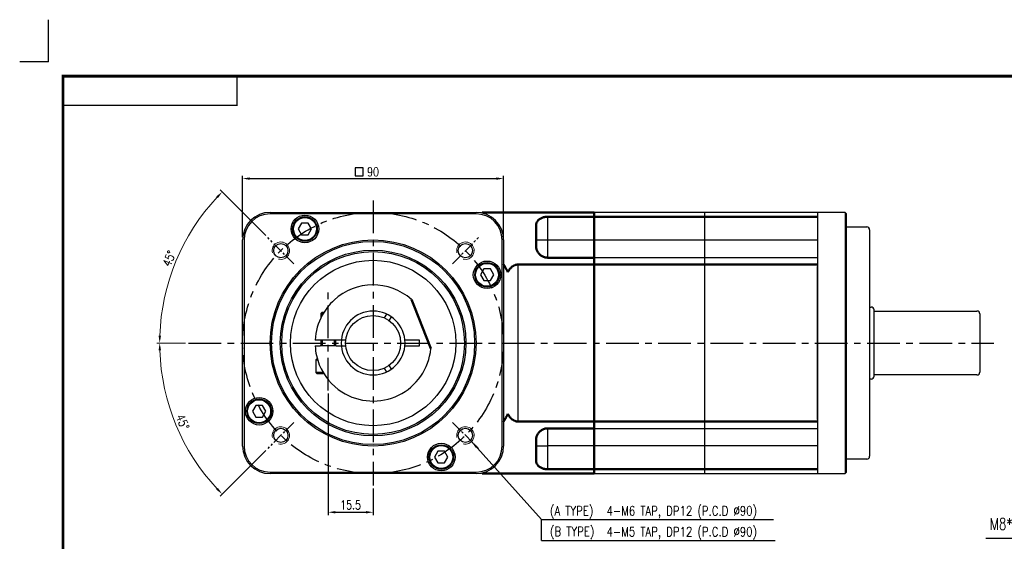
# Model space of a CAD drawing. Header units: millimetres. Extents: x 562 to 1567, y -633 to 1173.
# Tile 2 of 3: x 694 to 1033, y 994 to 1173. Entities that reach past the tile are written whole.
import ezdxf

# ---------------------------------------------------------------- set-up
doc = ezdxf.new("R2010")
doc.units = ezdxf.units.MM
doc.header["$LTSCALE"] = 3
doc.header["$MEASUREMENT"] = 0
doc.header["$PDMODE"] = 1
doc.linetypes.add('CENTER', pattern=[2, 1.25, -0.25, 0.25, -0.25])
doc.layers.get('0').update_dxf_attribs({"linetype": 'CONTINUOUS'})
doc.layers.get('DEFPOINTS').update_dxf_attribs({"linetype": 'CONTINUOUS'})
for name, color, linetype in [('3', 3, 'CONTINUOUS'), ('CENTER', 1, 'CENTER'), ('M2', 9, 'CONTINUOUS'), ('OBJ', 7, 'CONTINUOUS')]:
    doc.layers.add(name, color=color, linetype=linetype)
for name, color, linetype, lineweight in [('AM_5', 3, 'CONTINUOUS', 15), ('AM_8', 1, 'CONTINUOUS', 15), ('외형선(ISO)', 7, 'CONTINUOUS', 50)]:
    doc.layers.add(name, color=color, linetype=linetype, lineweight=lineweight)
doc.styles.add('WHGTXT', font='SIMPLEX.shx', dxfattribs={"width": 0.8, "bigfont": 'WHGTXT.shx'})
doc.dimstyles.new('WHGTXT', dxfattribs={"dimtxt": 3, "dimasz": 2.5, "dimexe": 1, "dimexo": 1, "dimgap": 0.8, "dimtad": 1, "dimdsep": 46, "dimtxsty": 'WHGTXT', "dimcen": 0, "dimclrd": 3, "dimclre": 3, "dimclrt": 3, "dimazin": 2, "dimtfac": 1, "dimtmove": 0, "dimatfit": 3, "dimfxl": 0, "dimtolj": 1, "dimtzin": 0, "dimarcsym": 0})
doc.dimstyles.new('WHGTXT$0', dxfattribs={"dimtxt": 3, "dimasz": 2.5, "dimexe": 1, "dimexo": 1, "dimgap": 1, "dimtad": 1, "dimdec": 4, "dimdsep": 46, "dimtxsty": 'WHGTXT', "dimcen": 0, "dimclrd": 3, "dimclre": 3, "dimclrt": 3, "dimadec": 0, "dimazin": 0, "dimtfac": 1, "dimtdec": 4, "dimtmove": 0, "dimatfit": 3, "dimfxl": 0, "dimtvp": 1, "dimtolj": 1, "dimtzin": 0, "dimlwd": -1, "dimlwe": -1, "dimarcsym": 0})
doc.dimstyles.new('WHGTXT$2', dxfattribs={"dimtxt": 3, "dimasz": 2.5, "dimexe": 1, "dimexo": 1, "dimgap": 1, "dimtad": 1, "dimdec": 4, "dimdsep": 46, "dimtxsty": 'WHGTXT', "dimcen": 0, "dimclrd": 3, "dimclre": 3, "dimclrt": 3, "dimadec": 0, "dimazin": 0, "dimtfac": 1, "dimtdec": 4, "dimtmove": 0, "dimatfit": 3, "dimfxl": 0, "dimtvp": 1, "dimtolj": 1, "dimtzin": 0, "dimlwd": -1, "dimlwe": -1, "dimarcsym": 0})
doc.dimstyles.new('WHGTXT$7', dxfattribs={"dimtxt": 3, "dimasz": 2.5, "dimexe": 1, "dimexo": 1, "dimgap": 1.5, "dimtad": 1, "dimdec": 4, "dimzin": 9, "dimdsep": 46, "dimtxsty": 'WHGTXT', "dimcen": 0, "dimclrd": 256, "dimclre": 256, "dimclrt": 256, "dimadec": 4, "dimazin": 2, "dimtp": 0.01, "dimtm": -0.01, "dimtfac": 1, "dimtdec": 4, "dimtmove": 0, "dimatfit": 3, "dimfxl": 0, "dimtzin": 0, "dimarcsym": 0})
doc.dimstyles.new('사본 WHGTXT', dxfattribs={"dimtxt": 3, "dimasz": 2.5, "dimexe": 1, "dimexo": 1, "dimgap": 0.8, "dimtad": 1, "dimdsep": 46, "dimtxsty": 'WHGTXT', "dimcen": 0, "dimclrd": 3, "dimclre": 3, "dimclrt": 3, "dimazin": 2, "dimtfac": 1, "dimtmove": 0, "dimatfit": 3, "dimfxl": 0, "dimtolj": 1, "dimtzin": 0, "dimarcsym": 0})

# ---------------------------------------------------------------- blocks, each defined once
blk = doc.blocks.new('A$C5E72498D')
at = {"layer": 'M2'}
for points, const_width in [([(553, 66), (553, 0), (0, 0), (0, 385), (553, 385), (553, 66)], 1), ([(0, 375), (60, 375), (60, 385)], 0.5)]:
    blk.add_lwpolyline(points, dxfattribs=dict(at, const_width=const_width))
blk = doc.blocks.new('*D340')
at = {"color": 3, "lineweight": -2}
for p, q in [((770.58, 1098.38), (770.58, 1119.53)), ((773.08, 1118.53), (858.08, 1118.53)), ((860.58, 1098.38), (860.58, 1119.53))]:
    blk.add_line(p, q, dxfattribs=at)
at = {"color": 3}
for points in [[(773.08, 1118.95), (773.08, 1118.12), (770.58, 1118.53)], [(858.08, 1118.95), (858.08, 1118.12), (860.58, 1118.53)]]:
    blk.add_solid(points, dxfattribs=at)
at = {"layer": 'DEFPOINTS', "color": 0}
for p in [(860.58, 1118.53), (770.58, 1097.38), (860.58, 1097.38)]:
    blk.add_point(p, dxfattribs=at)
at = {"color": 3, "insert": (815.58, 1120.83), "char_height": 3, "attachment_point": 5, "style": 'WHGTXT'}
blk.add_mtext('\\A1;90', dxfattribs=at)
blk = doc.blocks.new('*D337')
at = {"color": 3}
for p, q in [((800.08, 1044.52), (800.08, 1002.58)), ((815.58, 1011.8), (815.58, 1002.58)), ((802.58, 1003.58), (813.08, 1003.58))]:
    blk.add_line(p, q, dxfattribs=at)
for points in [[(802.58, 1004), (802.58, 1003.16), (800.08, 1003.58)], [(813.08, 1004), (813.08, 1003.16), (815.58, 1003.58)]]:
    blk.add_solid(points, dxfattribs=at)
at = {"layer": 'DEFPOINTS', "color": 0}
for p in [(800.08, 1045.52), (815.58, 1012.8), (815.58, 1003.58)]:
    blk.add_point(p, dxfattribs=at)
at = {"color": 3, "insert": (807.83, 1006.08), "char_height": 3, "attachment_point": 5, "style": 'WHGTXT'}
blk.add_mtext('\\A1;15.5', dxfattribs=at)
blk = doc.blocks.new('*D362')
at = {"layer": 'AM_5', "color": 3}
for p, q in [((778.56, 1098.91), (762.84, 1114.62)), ((750.92, 1061.88), (741, 1061.88))]:
    blk.add_line(p, q, dxfattribs=at)
blk.add_arc((815.58, 1061.88), 73.58, 136.9467, 178.0533, dxfattribs=at)
for points in [[(761.51, 1112.41), (762.11, 1111.83), (763.55, 1113.92)], [(742.46, 1064.38), (741.62, 1064.39), (742, 1061.88)]]:
    blk.add_solid(points, dxfattribs=at)
at = {"layer": 'DEFPOINTS', "color": 0}
for p in [(751.86, 1098.68), (779.27, 1098.2), (788.26, 1089.21), (751.92, 1061.88), (1029.56, 1061.88)]:
    blk.add_point(p, dxfattribs=at)
at = {"layer": 'AM_5', "color": 3, "insert": (745.29, 1091), "char_height": 3, "attachment_point": 5, "rotation": 67.5, "style": 'WHGTXT'}
blk.add_mtext('\\A1;45°', dxfattribs=at)
blk = doc.blocks.new('*D368')
at = {"layer": 'AM_5', "color": 3}
for p, q in [((750.92, 1061.88), (741, 1061.88)), ((778.56, 1024.86), (762.84, 1009.15))]:
    blk.add_line(p, q, dxfattribs=at)
blk.add_arc((815.58, 1061.88), 73.58, 181.9467, 223.0533, dxfattribs=at)
for points in [[(741.62, 1059.38), (742.46, 1059.39), (742, 1061.88)], [(762.11, 1011.94), (761.51, 1011.36), (763.55, 1009.85)]]:
    blk.add_solid(points, dxfattribs=at)
at = {"layer": 'DEFPOINTS', "color": 0}
for p in [(751.92, 1061.88), (1029.56, 1061.88), (744.51, 1042.84), (788.26, 1034.56), (779.27, 1025.57)]:
    blk.add_point(p, dxfattribs=at)
at = {"layer": 'AM_5', "color": 3, "insert": (749.91, 1034.68), "char_height": 3, "attachment_point": 5, "rotation": 292.5, "style": 'WHGTXT'}
blk.add_mtext('\\A1;45°', dxfattribs=at)

msp = doc.modelspace()

# ---------------------------------------------------------------- linework, layer by layer
for p, q in [((891.78275, 1106.88388), (891.78275, 1016.88388)), ((929.78275, 1106.88388), (929.78275, 1016.88388)), ((860.58275, 1088.92551), (860.58275, 1034.84224))]:
    msp.add_line(p, q)
at = {"layer": '3'}
for p, q in [((703.65304, 1158.78178), (703.65304, 1173.26794)), ((703.65304, 1158.78178), (693.73477, 1158.78178)), ((873.64145, 993.8661), (873.64145, 1001.05921)), ((873.64145, 1001.05921), (953.67219, 1001.05921)), ((873.64145, 993.8661), (954.22359, 993.8661))]:
    msp.add_line(p, q, dxfattribs=at)
at = {"layer": '3', "ltscale": 25.4}
for p, q in [((978.28275, 1106.88388), (978.28275, 1097.38388)), ((851.08275, 1106.38388), (780.08275, 1106.38388)), ((771.08275, 1097.38388), (771.08275, 1026.38388)), ((860.08275, 1026.38388), (860.08275, 1097.38388)), ((978.28275, 1097.38388), (978.28275, 1026.38388)), ((795.83275, 1056.08388), (796.44222, 1056.08388)), ((798.37927, 1051.68388), (795.83275, 1051.68388)), ((978.28275, 1026.38388), (978.28275, 1016.88388)), ((780.08275, 1017.38388), (851.08275, 1017.38388))]:
    msp.add_line(p, q, dxfattribs=at)
at = {"layer": '3', "color": 5}
for p, q in [((875.78275, 1097.28388), (875.78275, 1105.37974)), ((875.78275, 1097.28388), (871.78275, 1097.28388)), ((968.78275, 1097.28388), (875.78275, 1097.28388)), ((875.78275, 1091.28388), (875.78275, 1097.28388)), ((865.58275, 1034.84224), (865.58275, 1088.92551)), ((875.78275, 1026.48388), (875.78275, 1032.48388)), ((871.78275, 1026.48388), (875.78275, 1026.48388)), ((968.78275, 1026.48388), (875.78275, 1026.48388)), ((875.78275, 1018.38801), (875.78275, 1026.48388))]:
    msp.add_line(p, q, dxfattribs=at)
at = {"layer": '3', "color": 3}
msp.add_lwpolyline([(809.36273, 1119.43096), (812.16334, 1119.43096), (812.16334, 1122.23156), (809.36273, 1122.23156)], close=True, dxfattribs=at)
at = {"layer": '3', "ltscale": 25.4}
for radius in [35.5, 32]:
    msp.add_circle((815.58275, 1061.88388), radius, dxfattribs=at)
for centre, start, end in [((780.08275, 1097.38388), 90, 180), ((851.08275, 1097.38388), 0, 90), ((780.08275, 1026.38388), 180, 270), ((851.08275, 1026.38388), 270, 0)]:
    msp.add_arc(centre, 9, start, end, dxfattribs=at)
at = {"layer": 'AM_8'}
for centre in [(783.76295, 1093.70368), (847.40256, 1093.70368), (783.76295, 1030.06407), (847.40256, 1030.06407)]:
    msp.add_arc(centre, 3, 255, 195, dxfattribs=at)
at = {"layer": 'CENTER', "ltscale": 3}
for p, q in [((815.58275, 1110.96471), (815.58275, 1012.80304)), ((800.08275, 1045.51814), (800.08275, 1079.91045)), ((751.92172, 1061.88388), (1029.563, 1061.88388))]:
    msp.add_line(p, q, dxfattribs=at)
at = {"layer": 'CENTER'}
for p, q in [((788.2574, 1089.20923), (779.2685, 1098.19813)), ((842.90811, 1089.20923), (851.89701, 1098.19813)), ((788.2574, 1034.55852), (779.2685, 1025.56962)), ((842.90811, 1034.55852), (851.89701, 1025.56962))]:
    msp.add_line(p, q, dxfattribs=at)
at = {"layer": 'CENTER', "ltscale": 3}
msp.add_circle((815.58275, 1061.88388), 45, dxfattribs=at)
at = {"layer": 'OBJ', "ltscale": 25.4}
for p, q in [((780.08275, 1106.88388), (851.08275, 1106.88388)), ((968.78275, 1106.88388), (891.78275, 1106.88388)), ((978.28275, 1106.88388), (968.78275, 1106.88388)), ((968.78275, 1106.88388), (968.78275, 1097.38388)), ((978.78275, 1106.38388), (978.28275, 1106.88388)), ((978.78275, 1097.38388), (978.78275, 1106.38388)), ((790.92805, 1103.18388), (789.77335, 1101.18388)), ((789.77335, 1101.18388), (790.92805, 1099.18388)), ((793.23746, 1103.18388), (790.92805, 1103.18388)), ((794.39216, 1101.18388), (793.23746, 1103.18388)), ((793.23746, 1099.18388), (794.39216, 1101.18388)), ((978.78275, 1101.88388), (985.78275, 1101.88388)), ((986.78275, 1100.88388), (986.78275, 1022.88388)), ((770.58275, 1026.38388), (770.58275, 1097.38388)), ((790.92805, 1099.18388), (793.23746, 1099.18388)), ((860.58275, 1097.38388), (860.58275, 1026.38388)), ((968.78275, 1097.38388), (968.78275, 1026.38388)), ((978.78275, 1026.38388), (978.78275, 1097.38388)), ((968.78275, 1091.28388), (891.78275, 1091.28388)), ((853.72805, 1087.38388), (852.57335, 1085.38388)), ((856.03746, 1087.38388), (853.72805, 1087.38388)), ((857.19216, 1085.38388), (856.03746, 1087.38388)), ((968.78275, 1035.48388), (968.78275, 1088.28388)), ((852.57335, 1085.38388), (853.72805, 1083.38388)), ((853.72805, 1083.38388), (856.03746, 1083.38388)), ((856.03746, 1083.38388), (857.19216, 1085.38388)), ((986.78275, 1074.28388), (987.28275, 1074.28388)), ((988.28275, 1050.48388), (988.28275, 1073.28388)), ((988.28275, 1072.88388), (1023.78275, 1072.88388)), ((797.88275, 1072.38388), (797.58275, 1072.08388)), ((797.58275, 1072.08388), (797.58275, 1070.60167)), ((797.58275, 1072.08388), (798.37927, 1072.08388)), ((798.56071, 1072.38388), (797.88275, 1072.38388)), ((798.07325, 1072.38388), (798.07325, 1071.54914)), ((820.19396, 1071.87071), (819.44034, 1070.56541)), ((821.17239, 1069.56541), (821.92601, 1070.87071)), ((1024.78275, 1071.88388), (1024.78275, 1061.88388)), ((798.03048, 1062.88388), (795.60777, 1062.88388)), ((797.58275, 1062.88388), (797.58275, 1060.88388)), ((798.03048, 1062.88388), (798.03048, 1060.88388)), ((802.13503, 1062.88388), (798.03048, 1062.88388)), ((806.13553, 1062.88388), (802.13503, 1062.88388)), ((802.13503, 1062.88388), (802.13503, 1060.88388)), ((802.58275, 1062.88388), (802.58275, 1060.88388)), ((831.58275, 1062.88388), (826.53721, 1062.88388)), ((831.58275, 1060.88388), (831.58275, 1062.88388)), ((795.60777, 1060.88388), (797.34381, 1060.88388)), ((802.8217, 1060.88388), (797.34381, 1060.88388)), ((802.8217, 1060.88388), (806.13553, 1060.88388)), ((826.53721, 1060.88388), (831.58275, 1060.88388)), ((1024.78275, 1061.88388), (1024.78275, 1051.88388)), ((796.13275, 1056.38388), (795.83275, 1056.08388)), ((795.83275, 1056.08388), (795.83275, 1051.68388)), ((796.35387, 1056.38388), (796.13275, 1056.38388)), ((819.44034, 1053.20234), (820.19396, 1051.89704)), ((821.92601, 1052.89704), (821.17239, 1054.20234)), ((795.83275, 1051.68388), (796.13275, 1051.38388)), ((796.13275, 1051.38388), (798.56071, 1051.38388)), ((987.28275, 1049.48388), (986.78275, 1049.48388)), ((1023.78275, 1050.88388), (988.28275, 1050.88388)), ((775.12805, 1040.38388), (773.97335, 1038.38388)), ((777.43746, 1040.38388), (775.12805, 1040.38388)), ((778.59216, 1038.38388), (777.43746, 1040.38388)), ((773.97335, 1038.38388), (775.12805, 1036.38388)), ((775.12805, 1036.38388), (777.43746, 1036.38388)), ((777.43746, 1036.38388), (778.59216, 1038.38388)), ((891.78275, 1032.48388), (968.78275, 1032.48388)), ((968.78275, 1026.38388), (968.78275, 1016.88388)), ((978.78275, 1017.38388), (978.78275, 1026.38388)), ((837.92805, 1024.58388), (836.77335, 1022.58388)), ((836.77335, 1022.58388), (837.92805, 1020.58388)), ((840.23746, 1024.58388), (837.92805, 1024.58388)), ((841.39216, 1022.58388), (840.23746, 1024.58388)), ((840.23746, 1020.58388), (841.39216, 1022.58388)), ((985.78275, 1021.88388), (978.78275, 1021.88388)), ((837.92805, 1020.58388), (840.23746, 1020.58388)), ((851.08275, 1016.88388), (780.08275, 1016.88388)), ((891.78275, 1016.88388), (968.78275, 1016.88388)), ((968.78275, 1016.88388), (978.28275, 1016.88388)), ((978.78275, 1017.38388), (978.28275, 1016.88388))]:
    msp.add_line(p, q, dxfattribs=at)
for centre, radius in [((792.08275, 1101.18388), 4.75), ((792.08275, 1101.18388), 4.25), ((792.08275, 1101.18388), 3.95), ((815.58275, 1061.88388), 35), ((783.76295, 1093.70368), 2.4585), ((815.58275, 1061.88388), 31.5), ((847.40256, 1093.70368), 2.4585), ((815.58275, 1061.88388), 28.5), ((854.88275, 1085.38388), 4.75), ((854.88275, 1085.38388), 4.25), ((854.88275, 1085.38388), 3.95), ((815.58275, 1061.88388), 9.5), ((776.28275, 1038.38388), 4.75), ((776.28275, 1038.38388), 4.25), ((776.28275, 1038.38388), 3.95), ((783.76295, 1030.06407), 2.4585), ((847.40256, 1030.06407), 2.4585), ((839.08275, 1022.58388), 4.75), ((839.08275, 1022.58388), 4.25), ((839.08275, 1022.58388), 3.95)]:
    msp.add_circle(centre, radius, dxfattribs=at)
for centre, radius, start, end in [((780.08275, 1097.38388), 9.5, 90, 180), ((851.08275, 1097.38388), 9.5, 0, 90), ((985.78275, 1100.88388), 1, 0, 90), ((815.58275, 1061.88388), 20, 48.7415335, 132.251521), ((815.58275, 1061.88388), 20, 132.251521, 151.355813), ((815.58275, 1061.88388), 11, 0, 180), ((987.28275, 1073.28388), 1, 0, 90), ((1023.78275, 1071.88388), 1, 0, 90), ((815.58275, 1061.88388), 20, 151.355813, 177.134016), ((815.58275, 1061.88388), 20, 182.865984, 202.0243128), ((815.58275, 1061.88388), 11, 180, 0), ((815.58275, 1061.88388), 20, 237.4646709, 354.4880285), ((815.58275, 1061.88388), 20, 202.0243128, 237.4646709), ((987.28275, 1050.48388), 1, 270, 0), ((1023.78275, 1051.88388), 1, 270, 0), ((780.08275, 1026.38388), 9.5, 180, 270), ((851.08275, 1026.38388), 9.5, 270, 0), ((985.78275, 1022.88388), 1, 270, 0)]:
    msp.add_arc(centre, radius, start, end, dxfattribs=at)
at = {"layer": '외형선(ISO)'}
for p, q in [((853.14416, 1106.88388), (891.78275, 1106.88388)), ((891.78275, 1106.88388), (891.78275, 1105.37974)), ((875.78275, 1105.37974), (968.78275, 1105.37974)), ((891.78275, 1097.28388), (891.78275, 1105.37974)), ((871.78275, 1102.38931), (871.78275, 1095.28388)), ((891.78275, 1091.28388), (891.78275, 1097.28388)), ((891.78275, 1091.28388), (875.78275, 1091.28388)), ((891.78275, 1091.28388), (891.78275, 1088.92551)), ((865.58275, 1088.92551), (968.78275, 1088.92551)), ((891.78275, 1034.84224), (891.78275, 1088.92551)), ((829.68319, 1074.61877), (828.77189, 1076.91872)), ((835.49028, 1059.9628), (829.68319, 1074.61877)), ((865.58275, 1034.84224), (968.78275, 1034.84224)), ((875.78275, 1032.48388), (891.78275, 1032.48388)), ((891.78275, 1034.84224), (891.78275, 1032.48388)), ((891.78275, 1026.48388), (891.78275, 1032.48388)), ((871.78275, 1028.48388), (871.78275, 1021.37844)), ((891.78275, 1018.38801), (891.78275, 1026.48388)), ((853.14416, 1016.88388), (891.78275, 1016.88388)), ((968.78275, 1018.38801), (875.78275, 1018.38801)), ((891.78275, 1018.38801), (891.78275, 1016.88388))]:
    msp.add_line(p, q, dxfattribs=at)
at = {"layer": '외형선(ISO)', "flags": 128}
for points in [[(875.78276, 1105.37974), (875.49687, 1105.37256), (875.20932, 1105.35113), (874.92293, 1105.31562), (874.64055, 1105.26618), (874.36505, 1105.20298), (874.0992, 1105.1262), (873.84524, 1105.0366), (873.60468, 1104.93573), (873.37903, 1104.82521), (873.16982, 1104.70662), (872.97852, 1104.58158), (872.80343, 1104.44954), (872.64031, 1104.30811), (872.4898, 1104.1581), (872.35264, 1104.00035), (872.22957, 1103.83569), (872.12129, 1103.66498), (872.02853, 1103.48905), (871.95137, 1103.30892), (871.88935, 1103.12583), (871.84198, 1102.94106), (871.80874, 1102.75587), (871.78917, 1102.57153), (871.78275, 1102.38931)], [(871.78275, 1095.28388), (871.78917, 1095.06156), (871.80874, 1094.83406), (871.84198, 1094.60293), (871.88935, 1094.36975), (871.95137, 1094.1361), (872.02853, 1093.90353), (872.12129, 1093.67362), (872.22957, 1093.44791), (872.35264, 1093.2278), (872.4898, 1093.0147), (872.64031, 1092.81002), (872.80343, 1092.61517), (872.97852, 1092.43148), (873.16982, 1092.25588), (873.37903, 1092.08793), (873.60468, 1091.93017), (873.84524, 1091.78518), (874.0992, 1091.65553), (874.36505, 1091.54372), (874.64055, 1091.45128), (874.92293, 1091.37866), (875.20932, 1091.32628), (875.49687, 1091.29455), (875.78276, 1091.28388)], [(862.04722, 1086.32367), (861.95886, 1086.49088), (861.87113, 1086.65542), (861.78426, 1086.81696), (861.69847, 1086.9752), (861.61398, 1087.1298), (861.53102, 1087.28046), (861.44981, 1087.42686), (861.37059, 1087.56868), (861.29356, 1087.7056), (861.21895, 1087.83732), (861.14701, 1087.96351), (861.07793, 1088.08386), (861.01095, 1088.19979), (860.94576, 1088.31196), (860.88333, 1088.41881), (860.82464, 1088.5188), (860.77063, 1088.61036), (860.72229, 1088.69195), (860.68056, 1088.76209), (860.64595, 1088.82014), (860.61863, 1088.8658), (860.59884, 1088.89878), (860.58682, 1088.91878), (860.58275, 1088.92551)], [(865.58275, 1088.92551), (865.38649, 1088.91878), (865.18858, 1088.89878), (864.99049, 1088.8658), (864.79369, 1088.82014), (864.59964, 1088.76209), (864.40979, 1088.69195), (864.22543, 1088.61036), (864.04734, 1088.5188), (863.87631, 1088.41881), (863.71311, 1088.31196), (863.55851, 1088.19979), (863.4133, 1088.08386), (863.2753, 1087.96351), (863.14186, 1087.83732), (863.01295, 1087.7056), (862.88848, 1087.56868), (862.76842, 1087.42686), (862.65272, 1087.28046), (862.54133, 1087.1298), (862.4342, 1086.9752), (862.33127, 1086.81696), (862.2325, 1086.65542), (862.13784, 1086.49088), (862.04722, 1086.32367)], [(860.58275, 1034.84224), (860.58682, 1034.84897), (860.59884, 1034.86898), (860.61863, 1034.90195), (860.64595, 1034.94761), (860.68056, 1035.00566), (860.72229, 1035.0758), (860.77063, 1035.15739), (860.82464, 1035.24896), (860.88333, 1035.34894), (860.94576, 1035.45579), (861.01095, 1035.56796), (861.07793, 1035.6839), (861.14701, 1035.80424), (861.21895, 1035.93043), (861.29356, 1036.06215), (861.37059, 1036.19908), (861.44981, 1036.3409), (861.53102, 1036.48729), (861.61398, 1036.63795), (861.69847, 1036.79256), (861.78426, 1036.95079), (861.87113, 1037.11233), (861.95886, 1037.27687), (862.04722, 1037.44409)], [(862.04722, 1037.44409), (862.13784, 1037.27687), (862.2325, 1037.11233), (862.33127, 1036.95079), (862.4342, 1036.79256), (862.54133, 1036.63795), (862.65272, 1036.48729), (862.76842, 1036.3409), (862.88848, 1036.19908), (863.01295, 1036.06215), (863.14186, 1035.93043), (863.2753, 1035.80424), (863.4133, 1035.6839), (863.55851, 1035.56796), (863.71311, 1035.45579), (863.87631, 1035.34894), (864.04734, 1035.24896), (864.22543, 1035.15739), (864.40979, 1035.0758), (864.59964, 1035.00566), (864.79369, 1034.94761), (864.99049, 1034.90195), (865.18858, 1034.86898), (865.38649, 1034.84897), (865.58275, 1034.84224)], [(875.78276, 1032.48388), (875.49687, 1032.47321), (875.20932, 1032.44147), (874.92293, 1032.38909), (874.64055, 1032.31647), (874.36505, 1032.22403), (874.0992, 1032.11223), (873.84524, 1031.98257), (873.60468, 1031.83758), (873.37903, 1031.67983), (873.16982, 1031.51187), (872.97852, 1031.33628), (872.80343, 1031.15259), (872.64031, 1030.95773), (872.4898, 1030.75305), (872.35264, 1030.53995), (872.22957, 1030.31984), (872.12129, 1030.09413), (872.02853, 1029.86422), (871.95137, 1029.63165), (871.88935, 1029.398), (871.84198, 1029.16482), (871.80874, 1028.9337), (871.78917, 1028.70619), (871.78275, 1028.48388)], [(871.78275, 1021.37844), (871.78917, 1021.19622), (871.80874, 1021.01188), (871.84198, 1020.82669), (871.88935, 1020.64192), (871.95137, 1020.45883), (872.02853, 1020.2787), (872.12129, 1020.10277), (872.22957, 1019.93206), (872.35264, 1019.7674), (872.4898, 1019.60965), (872.64031, 1019.45964), (872.80343, 1019.31822), (872.97852, 1019.18617), (873.16982, 1019.06113), (873.37903, 1018.94254), (873.60468, 1018.83202), (873.84524, 1018.73115), (874.0992, 1018.64156), (874.36505, 1018.56477), (874.64055, 1018.50157), (874.92293, 1018.45214), (875.20932, 1018.41662), (875.49687, 1018.39519), (875.78276, 1018.38802)]]:
    msp.add_lwpolyline(points, dxfattribs=at)

# ---------------------------------------------------------------- block references
at = {"layer": '3'}
msp.add_blockref('A$C5E72498D', (708.65304, 768.78178), dxfattribs=at)

# ---------------------------------------------------------------- texts
at = {"style": 'WHGTXT', "width": 0.8}
for s, p in [('(A TYPE)', (876.5756, 1002.47359)), ('(B TYPE)', (876.5756, 995.36416))]:
    msp.add_text(s, height=3.205128, dxfattribs=at).set_placement(p)
at = {"layer": '3', "color": 3, "style": 'WHGTXT'}
for s, height, width, p in [('4-M6 TAP, DP12 (P.C.D %%C90)', 3.2051282, 0.8, (896.07783, 1002.47359)), ('M8*P1.25 TAP DP 19', 4, 0.76, (1028.20792, 997.55662)), ('4-M5 TAP, DP12 (P.C.D %%C90)', 3.2051282, 0.8, (896.07783, 995.25569))]:
    msp.add_text(s, height=height, dxfattribs=dict(at, width=width)).set_placement(p)

# ---------------------------------------------------------------- dimensions: what is measured, and where the dimension line sits
dim = msp.add_linear_dim(base=(860.58275, 1118.5334), p1=(770.58275, 1097.38388), p2=(860.58275, 1097.38388), dimstyle='사본 WHGTXT')
dim.commit()
dim.dimension.update_dxf_attribs({"geometry": '*D340', "text_midpoint": (815.58275, 1120.8334)})
dim = msp.add_linear_dim(base=(815.58275, 1003.57885), p1=(800.08275, 1045.51814), p2=(815.58275, 1012.80304), dimstyle='WHGTXT$0', override={"dimfxl": 0.18})
dim.commit()
dim.dimension.update_dxf_attribs({"geometry": '*D337', "text_midpoint": (807.83275, 1006.07885)})
at = {"layer": 'AM_5'}
for base, line1, picture, middle in [((751.85719, 1098.67585), ((788.2574, 1089.20923), (779.2685, 1098.19813)), '*D362', (745.29036, 1090.99994)), ((744.50613, 1042.83895), ((788.2574, 1034.55852), (779.2685, 1025.56962)), '*D368', (749.90976, 1034.68123))]:
    dim = msp.add_angular_dim_2l(base=base, line1=line1, line2=((751.92172, 1061.88388), (1029.563, 1061.88388)), dimstyle='WHGTXT$2', override={"dimdec": 4, "dimadec": 0, "dimfxl": 0.18}, dxfattribs=at)
    dim.commit()
    dim.dimension.update_dxf_attribs({"geometry": picture, "text_midpoint": middle})

# ---------------------------------------------------------------- leaders
at = {"layer": '3'}
for points, dimstyle, override in [([(1119.9365, 1058.57353), (1076.51565, 994.55788), (1026.85574, 994.55788)], 'WHGTXT', {"dimgap": 0.8, "dimtad": 0}), ([(849.52388, 1027.94275), (873.64145, 1001.05921)], 'WHGTXT$7', {"dimgap": 1.5, "dimtad": 0, "dimadec": 0, "dimfxl": 0.18})]:
    msp.add_leader(points, dimstyle=dimstyle, override=override, dxfattribs=at)

doc.saveas('drawing.dxf')
